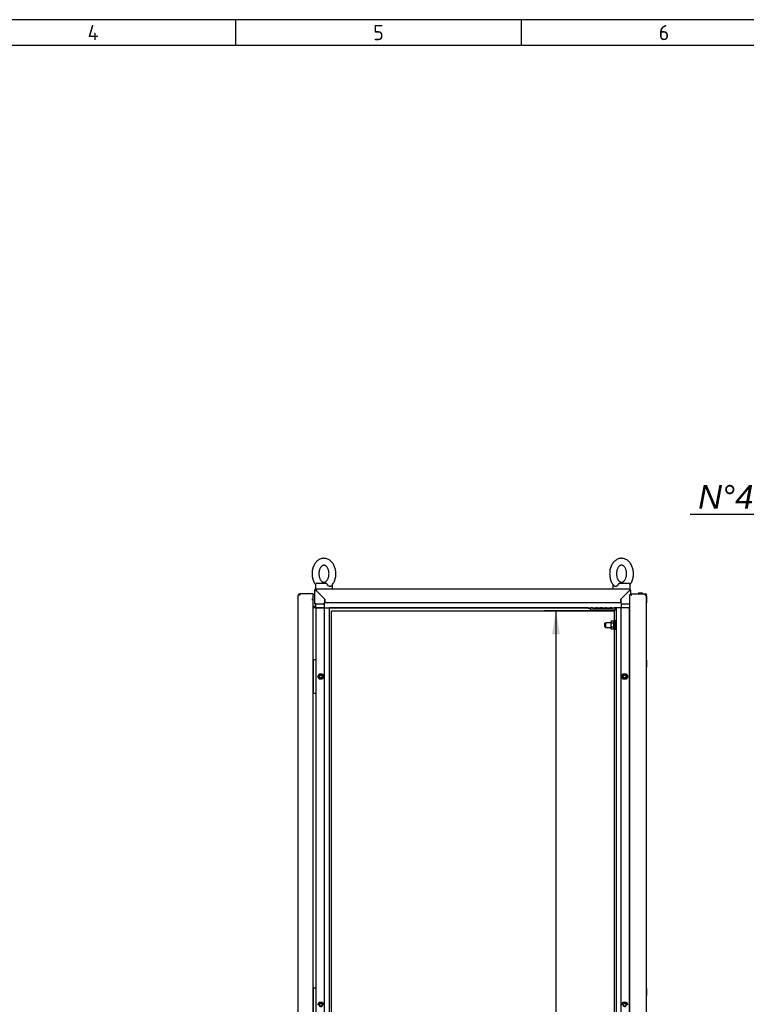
# Model space of a CAD drawing. Extents: x -12 to 412, y 11 to 308.
# Tile 5 of 11: x 117 to 202, y 173 to 288. Entities that reach past the tile are written whole.
import ezdxf
from ezdxf.lldxf.tags import DXFTag

# ---------------------------------------------------------------- set-up
doc = ezdxf.new("R2010")
doc.units = 0
doc.layers.get('0').update_dxf_attribs({"linetype": 'CONTINUOUS'})
for name, color, linetype in [('_TRANSLATION', 7, 'CONTINUOUS'), ('AE00100_03', 7, 'CONTINUOUS'), ('AE00198_03', 7, 'CONTINUOUS'), ('AE00217_25', 7, 'CONTINUOUS'), ('AE00219_00', 7, 'CONTINUOUS'), ('AE00219_03', 7, 'CONTINUOUS'), ('AE00224_00', 7, 'CONTINUOUS'), ('AE00368_00', 7, 'CONTINUOUS'), ('AE00500_10', 7, 'CONTINUOUS'), ('AE00715_01', 7, 'CONTINUOUS'), ('DEFAULT', 7, 'CONTINUOUS'), ('DV2__TRANSLATION', 7, 'CONTINUOUS'), ('F0000000_08', 7, 'CONTINUOUS'), ('F0000000_42', 7, 'CONTINUOUS'), ('F0000000_45', 7, 'CONTINUOUS'), ('M0000000_06', 7, 'CONTINUOUS'), ('M0000000_14', 7, 'CONTINUOUS'), ('M0000000_38', 7, 'CONTINUOUS'), ('M0000000_39', 7, 'CONTINUOUS'), ('M0000000_40', 7, 'CONTINUOUS'), ('M0000000_59', 7, 'CONTINUOUS'), ('M0000000_60', 7, 'CONTINUOUS')]:
    doc.layers.add(name, color=color, linetype=linetype)
doc.styles.add('SEACAD_ARIAL', font='arial.ttf')
doc.styles.add('SEACAD_ARIALI', font='ariali.ttf')
tags = doc.linetypes.add('CENTER2', pattern=[28.575, 19.05, -3.175, 3.175, -3.175]).pattern_tags.tags
tags[10:11] = [DXFTag(74, 4), DXFTag(75, 0), DXFTag(340, '0'), DXFTag(46, 0.0), DXFTag(50, 0.0), DXFTag(44, 0.0), DXFTag(45, 0.0)]
tags[8:9] = [DXFTag(74, 4), DXFTag(75, 0), DXFTag(340, '0'), DXFTag(46, 0.0), DXFTag(50, 0.0), DXFTag(44, 0.0), DXFTag(45, 0.0)]
tags[6:7] = [DXFTag(74, 4), DXFTag(75, 0), DXFTag(340, '0'), DXFTag(46, 0.0), DXFTag(50, 0.0), DXFTag(44, 0.0), DXFTag(45, 0.0)]
tags[4:5] = [DXFTag(74, 4), DXFTag(75, 0), DXFTag(340, '0'), DXFTag(46, 0.0), DXFTag(50, 0.0), DXFTag(44, 0.0), DXFTag(45, 0.0)]
doc.dimstyles.new('ISO', dxfattribs={"dimtxt": 2.75, "dimasz": 2.75, "dimexe": 1.375, "dimexo": 1.375, "dimgap": 0.6875, "dimtad": 1, "dimdec": 1, "dimlfac": 15, "dimtxsty": 'SEACAD_ARIAL', "dimblk1": '_SE_FILLED', "dimblk2": '_SE_FILLED', "dimsah": 1, "dimcen": 1.375, "dimazin": 3, "dimtfac": 0.7, "dimtdec": 3, "dimtmove": 0, "dimatfit": 3})
doc.dimstyles.new('ISO_ALLIN', dxfattribs={"dimtxt": 2.75, "dimasz": 2.75, "dimexe": 1.375, "dimexo": 1.375, "dimgap": 0.6875, "dimtad": 1, "dimtih": 1, "dimtoh": 1, "dimdec": 1, "dimlfac": 15, "dimtxsty": 'SEACAD_ARIAL', "dimblk1": '_SE_FILLED', "dimblk2": '_SE_FILLED', "dimsah": 1, "dimcen": 1.375, "dimazin": 3, "dimtfac": 0.7, "dimtdec": 3, "dimtofl": 0, "dimtmove": 0, "dimatfit": 3, "dimtolj": 1})

# ---------------------------------------------------------------- blocks, each defined once
blk = doc.blocks.new('SE1')
at = {"layer": 'AE00100_03', "color": 7, "linetype": 'CONTINUOUS'}
blk.add_line((189.6, 220.66), (189.96, 220.66), dxfattribs=at)
for centre, start, end in [((189.6, 220.57), 90, 180), ((189.96, 220.57), 0, 90)]:
    blk.add_arc(centre, 0.0867, start, end, dxfattribs=at)
at = {"layer": 'AE00198_03', "color": 7, "linetype": 'CONTINUOUS'}
for p, q in [((151.61, 212.76), (151.58, 212.76)), ((151.58, 212.06), (151.61, 212.06)), ((151.61, 209.76), (151.58, 209.76)), ((151.58, 209.06), (151.61, 209.06)), ((151.61, 174.42), (151.58, 174.42)), ((151.58, 173.72), (151.61, 173.72))]:
    blk.add_line(p, q, dxfattribs=at)
at = {"layer": 'AE00217_25', "color": 7, "linetype": 'CONTINUOUS'}
for p, q in [((185.73, 217.17), (185.64, 217.13)), ((185.64, 216.69), (185.64, 217.13)), ((185.64, 216.69), (185.73, 216.64)), ((185.73, 216.64), (185.73, 217.17)), ((186.31, 217.17), (185.73, 217.17)), ((185.73, 216.64), (186.31, 216.64)), ((186.94, 217.17), (186.81, 217.17)), ((186.81, 216.64), (186.94, 216.64))]:
    blk.add_line(p, q, dxfattribs=at)
at = {"layer": 'AE00219_00', "color": 7, "linetype": 'CONTINUOUS'}
for p, q in [((184.01, 218.71), (183.98, 218.67)), ((183.98, 218.67), (184.78, 218.67)), ((183.98, 218.67), (183.98, 218.64)), ((183.98, 218.64), (184.78, 218.64)), ((184.18, 218.91), (184.18, 218.87)), ((184.58, 218.87), (184.58, 218.91)), ((184.78, 218.67), (184.74, 218.71)), ((184.78, 218.64), (184.78, 218.67)), ((185.68, 218.71), (185.64, 218.67)), ((185.64, 218.67), (186.44, 218.67)), ((185.64, 218.67), (185.64, 218.64)), ((185.64, 218.64), (186.44, 218.64)), ((185.84, 218.91), (185.84, 218.87)), ((186.24, 218.87), (186.24, 218.91)), ((186.44, 218.67), (186.41, 218.71)), ((186.44, 218.64), (186.44, 218.67))]:
    blk.add_line(p, q, dxfattribs=at)
at = {"layer": 'AE00219_03', "color": 7, "linetype": 'CONTINUOUS'}
for p, q in [((190.52, 220.31), (190.51, 220.31)), ((190.52, 219.51), (190.52, 220.31)), ((190.51, 219.51), (190.52, 219.51)), ((190.52, 212.81), (190.51, 212.81)), ((190.52, 212.01), (190.52, 212.81)), ((190.51, 212.01), (190.52, 212.01)), ((190.52, 174.47), (190.51, 174.47)), ((190.51, 173.67), (190.52, 173.67)), ((190.52, 173.67), (190.52, 174.47))]:
    blk.add_line(p, q, dxfattribs=at)
at = {"layer": 'AE00224_00', "color": 7, "linetype": 'CONTINUOUS'}
for p, q in [((186.38, 217.37), (186.31, 217.27)), ((186.31, 217.27), (186.31, 216.54)), ((186.64, 217.37), (186.38, 217.37)), ((186.71, 217.47), (186.64, 217.31)), ((186.64, 217.37), (186.64, 217.25)), ((186.71, 217.47), (186.71, 216.34)), ((186.81, 217.47), (186.71, 217.47)), ((186.81, 217.47), (186.81, 216.34)), ((186.31, 216.54), (186.38, 216.45)), ((186.64, 217.14), (186.38, 217.14)), ((186.64, 216.68), (186.38, 216.68)), ((186.64, 216.45), (186.38, 216.45)), ((186.64, 217.25), (186.64, 217.14)), ((186.64, 217.14), (186.64, 216.91)), ((186.64, 216.91), (186.64, 216.68)), ((186.64, 216.68), (186.64, 216.56)), ((186.64, 216.56), (186.64, 216.45)), ((186.64, 216.51), (186.71, 216.34)), ((186.71, 216.34), (186.81, 216.34))]:
    blk.add_line(p, q, dxfattribs=at)
for points, knots in [([(186.38, 217.37), (186.35, 217.33), (186.34, 217.29), (186.34, 217.24), (186.34, 217.23), (186.34, 217.21), (186.34, 217.2), (186.36, 217.18), (186.37, 217.16), (186.38, 217.14)], [0, 0, 0, 0, 0.5, 0.5, 0.625, 0.625, 0.75, 0.75, 1, 1, 1, 1]), ([(186.38, 217.14), (186.37, 217.1), (186.36, 217.06), (186.34, 217), (186.34, 216.99), (186.34, 216.95), (186.34, 216.93), (186.34, 216.87), (186.34, 216.83), (186.36, 216.75), (186.37, 216.71), (186.38, 216.68)], [0, 0, 0, 0, 0.25, 0.25, 0.375, 0.375, 0.5, 0.5, 0.75, 0.75, 1, 1, 1, 1]), ([(186.38, 216.68), (186.35, 216.64), (186.34, 216.6), (186.34, 216.55), (186.34, 216.54), (186.34, 216.52), (186.34, 216.51), (186.36, 216.48), (186.37, 216.46), (186.38, 216.45)], [0, 0, 0, 0, 0.5, 0.5, 0.625, 0.625, 0.75, 0.75, 1, 1, 1, 1])]:
    blk.add_open_spline(points, degree=3, knots=knots, dxfattribs=at)
at = {"layer": 'AE00368_00', "color": 7, "linetype": 'CONTINUOUS'}
for p, q in [((183.7, 218.91), (183.7, 218.87)), ((183.7, 218.87), (183.91, 218.87)), ((185.06, 218.87), (185.06, 218.91)), ((185.36, 218.91), (185.36, 218.87)), ((186.72, 218.87), (186.72, 218.91))]:
    blk.add_line(p, q, dxfattribs=at)
for centre, start, end in [((183.95, 218.92), 270, 343.3985), ((184.8, 218.92), 196.6015, 270), ((185.62, 218.92), 270, 343.3985), ((186.47, 218.92), 196.6015, 270)]:
    blk.add_arc(centre, 0.0467, start, end, dxfattribs=at)
at = {"layer": 'AE00500_10', "color": 7, "linetype": 'CONTINUOUS'}
for p, q in [((188.51, 212.72), (188.54, 212.72)), ((188.54, 212.09), (188.51, 212.09)), ((152.12, 210.91), (152.3, 211.22)), ((152.3, 210.6), (152.12, 210.91)), ((152.19, 210.91), (152.33, 211.16)), ((152.33, 210.66), (152.19, 210.91)), ((152.3, 211.22), (152.66, 211.22)), ((152.66, 210.59), (152.3, 210.59)), ((152.33, 211.16), (152.62, 211.16)), ((152.62, 210.66), (152.33, 210.66)), ((152.62, 211.16), (152.77, 210.91)), ((152.77, 210.91), (152.62, 210.66)), ((152.66, 211.22), (152.84, 210.91)), ((152.84, 210.91), (152.66, 210.6)), ((187.58, 210.91), (187.76, 211.22)), ((187.76, 210.6), (187.58, 210.91)), ((187.66, 210.91), (187.8, 211.16)), ((187.8, 210.66), (187.66, 210.91)), ((187.77, 211.22), (188.12, 211.22)), ((188.12, 210.59), (187.77, 210.59)), ((187.8, 211.16), (188.09, 211.16)), ((188.09, 210.66), (187.8, 210.66)), ((188.09, 211.16), (188.23, 210.91)), ((188.23, 210.91), (188.09, 210.66)), ((188.13, 211.22), (188.31, 210.91)), ((188.31, 210.91), (188.13, 210.6)), ((188.51, 209.72), (188.54, 209.72)), ((188.54, 209.09), (188.51, 209.09)), ((188.51, 174.39), (188.54, 174.39)), ((188.54, 173.76), (188.51, 173.76)), ((152.12, 172.58), (152.3, 172.89)), ((152.19, 172.57), (152.33, 172.82)), ((152.3, 172.89), (152.66, 172.89)), ((152.33, 172.82), (152.62, 172.82)), ((152.62, 172.82), (152.77, 172.57)), ((152.66, 172.89), (152.84, 172.58)), ((187.58, 172.58), (187.76, 172.89)), ((187.66, 172.57), (187.8, 172.82)), ((187.77, 172.89), (188.12, 172.89)), ((187.8, 172.82), (188.09, 172.82)), ((188.09, 172.82), (188.23, 172.57)), ((188.13, 172.89), (188.31, 172.58))]:
    blk.add_line(p, q, dxfattribs=at)
for centre in [(152.48, 210.91), (187.94, 210.91), (152.48, 172.57), (187.94, 172.57)]:
    blk.add_circle(centre, 0.164, dxfattribs=at)
for centre, radius, start, end in [((152.12, 210.91), 0.00333, 150, 210), ((152.48, 210.91), 0.2, 75, 15), ((152.3, 211.22), 0.00333, 90, 150), ((152.3, 210.6), 0.00333, 210, 270), ((152.66, 211.22), 0.00333, 30, 90), ((152.66, 210.6), 0.00333, 270, 330), ((152.84, 210.91), 0.00333, 330, 30), ((187.59, 210.91), 0.00333, 150, 210), ((187.94, 210.91), 0.2, 75, 15), ((187.77, 211.22), 0.00333, 90, 150), ((187.77, 210.6), 0.00333, 210, 270), ((188.12, 211.22), 0.00333, 30, 90), ((188.12, 210.6), 0.00333, 270, 330), ((188.3, 210.91), 0.00333, 330, 30), ((152.48, 172.57), 0.2, 75, 15), ((152.3, 172.88), 0.00333, 90, 150), ((152.66, 172.88), 0.00333, 30, 90), ((187.94, 172.57), 0.2, 75, 15), ((187.77, 172.88), 0.00333, 90, 150), ((188.12, 172.88), 0.00333, 30, 90)]:
    blk.add_arc(centre, radius, start, end, dxfattribs=at)
at = {"layer": 'AE00715_01', "color": 7, "linetype": 'CONTINUOUS'}
for p, q in [((151.84, 221.61), (151.84, 221.14)), ((151.84, 221.14), (151.93, 221.14)), ((152.04, 221.81), (153.06, 221.81)), ((152.44, 221.14), (153.24, 221.14)), ((153.84, 221.14), (153.84, 221.61)), ((186.58, 221.61), (186.58, 221.14)), ((187.18, 221.14), (187.98, 221.14)), ((187.36, 221.81), (188.38, 221.81)), ((188.49, 221.14), (188.58, 221.14)), ((188.58, 221.14), (188.58, 221.61))]:
    blk.add_line(p, q, dxfattribs=at)
for centre, start, end in [((152.04, 221.61), 90, 180), ((153.64, 221.61), 0, 10.5228), ((186.78, 221.61), 169.1429, 180), ((188.38, 221.61), 0, 90)]:
    blk.add_arc(centre, 0.2, start, end, dxfattribs=at)
for points, knots in [([(152.84, 224.71), (152.8, 224.71), (152.71, 224.7), (152.55, 224.67), (152.38, 224.61), (152.22, 224.52), (152.06, 224.41), (151.92, 224.27), (151.8, 224.11), (151.69, 223.92), (151.6, 223.72), (151.53, 223.51), (151.48, 223.29), (151.46, 223.06), (151.45, 222.83), (151.47, 222.59), (151.51, 222.37), (151.58, 222.15), (151.66, 221.94), (151.76, 221.78), (151.82, 221.68), (151.85, 221.64)], [0, 0, 0, 0, 0.031748, 0.0798948, 0.1280569, 0.1766256, 0.2259086, 0.2760594, 0.3270552, 0.3787294, 0.4308517, 0.4832127, 0.5356538, 0.5881225, 0.6406277, 0.6932079, 0.7458986, 0.7987441, 0.8517696, 0.9049533, 0.9380343, 0.9380343, 0.9380343, 0.9380343]), ([(153.68, 221.46), (153.69, 221.48), (153.76, 221.53), (153.86, 221.66), (153.97, 221.84), (154.07, 222.03), (154.14, 222.24), (154.2, 222.46), (154.23, 222.69), (154.24, 222.92), (154.23, 223.16), (154.19, 223.39), (154.13, 223.61), (154.05, 223.82), (153.95, 224.01), (153.83, 224.19), (153.69, 224.35), (153.53, 224.48), (153.36, 224.58), (153.19, 224.66), (153.01, 224.7), (152.9, 224.7), (152.84, 224.71)], [0, 0, 0, 0, 0.017633, 0.068413, 0.119927, 0.171952, 0.224267, 0.276697, 0.32916, 0.381653, 0.43421, 0.486867, 0.539668, 0.592646, 0.645794, 0.699, 0.752044, 0.804615, 0.856384, 0.90712, 0.9568, 1, 1, 1, 1]), ([(187.58, 224.71), (187.53, 224.71), (187.44, 224.7), (187.27, 224.67), (187.1, 224.61), (186.94, 224.51), (186.78, 224.39), (186.64, 224.25), (186.51, 224.08), (186.41, 223.89), (186.32, 223.69), (186.25, 223.46), (186.21, 223.23), (186.19, 223), (186.19, 222.76), (186.21, 222.53), (186.26, 222.3), (186.34, 222.08), (186.43, 221.87), (186.55, 221.68), (186.66, 221.54), (186.73, 221.48), (186.75, 221.46)], [0, 0, 0, 0, 0.032451, 0.081666, 0.130899, 0.180566, 0.230992, 0.282328, 0.334536, 0.387427, 0.440754, 0.494303, 0.547917, 0.601561, 0.655252, 0.709036, 0.762949, 0.817038, 0.871317, 0.925722, 0.980051, 1, 1, 1, 1]), ([(188.57, 221.64), (188.61, 221.69), (188.68, 221.79), (188.77, 221.97), (188.86, 222.19), (188.92, 222.41), (188.96, 222.64), (188.97, 222.88), (188.96, 223.11), (188.93, 223.35), (188.87, 223.58), (188.8, 223.79), (188.69, 224), (188.57, 224.18), (188.43, 224.34), (188.27, 224.48), (188.1, 224.58), (187.92, 224.66), (187.74, 224.7), (187.63, 224.7), (187.58, 224.71)], [0.0619842, 0.0619842, 0.0619842, 0.0619842, 0.1038465, 0.15687, 0.2102672, 0.263837, 0.3174534, 0.3711004, 0.4248059, 0.4786124, 0.5325621, 0.5866953, 0.6410136, 0.6954158, 0.7496736, 0.8034617, 0.8564226, 0.9083055, 0.9590799, 1, 1, 1, 1]), ([(152.84, 223.91), (152.86, 223.91), (152.89, 223.91), (152.95, 223.89), (153.03, 223.85), (153.11, 223.79), (153.19, 223.7), (153.27, 223.59), (153.33, 223.46), (153.38, 223.31), (153.42, 223.15), (153.44, 222.98), (153.43, 222.81), (153.42, 222.65), (153.38, 222.49), (153.33, 222.34), (153.26, 222.21), (153.19, 222.1), (153.11, 222.02), (153.03, 221.96), (152.95, 221.92), (152.87, 221.91), (152.8, 221.91), (152.72, 221.93), (152.64, 221.97), (152.56, 222.04), (152.48, 222.13), (152.41, 222.24), (152.35, 222.38), (152.3, 222.53), (152.27, 222.69), (152.25, 222.86), (152.26, 223.03), (152.28, 223.2), (152.32, 223.36), (152.37, 223.5), (152.44, 223.62), (152.51, 223.73), (152.59, 223.81), (152.67, 223.86), (152.75, 223.9), (152.81, 223.91), (152.84, 223.91), (152.84, 223.91)], [0, 0, 0, 0, 0.011935, 0.040412, 0.065803, 0.089771, 0.115282, 0.140107, 0.16473, 0.189341, 0.214016, 0.238766, 0.263556, 0.288328, 0.313004, 0.337537, 0.361911, 0.386173, 0.410448, 0.434989, 0.460351, 0.487561, 0.518328, 0.545905, 0.570905, 0.594692, 0.620002, 0.644761, 0.669377, 0.693995, 0.718686, 0.743447, 0.768238, 0.792996, 0.817648, 0.842151, 0.866498, 0.890752, 0.915049, 0.939692, 0.965306, 0.993037, 1, 1, 1, 1]), ([(187.58, 223.91), (187.59, 223.91), (187.62, 223.91), (187.69, 223.89), (187.77, 223.85), (187.85, 223.79), (187.93, 223.7), (188.01, 223.58), (188.07, 223.44), (188.12, 223.29), (188.16, 223.12), (188.17, 222.95), (188.17, 222.78), (188.14, 222.61), (188.1, 222.45), (188.04, 222.3), (187.97, 222.18), (187.9, 222.07), (187.81, 222), (187.73, 221.94), (187.65, 221.91), (187.57, 221.9), (187.49, 221.91), (187.41, 221.95), (187.33, 222.01), (187.24, 222.09), (187.16, 222.2), (187.1, 222.33), (187.04, 222.48), (187.01, 222.65), (186.99, 222.82), (186.99, 222.99), (187.01, 223.17), (187.04, 223.33), (187.1, 223.48), (187.16, 223.61), (187.24, 223.72), (187.32, 223.8), (187.4, 223.86), (187.48, 223.89), (187.54, 223.91), (187.57, 223.91), (187.58, 223.91)], [0, 0, 0, 0, 0.012202, 0.041202, 0.067065, 0.091509, 0.117528, 0.142885, 0.168062, 0.193234, 0.218478, 0.243795, 0.269143, 0.294454, 0.319651, 0.344689, 0.369566, 0.39436, 0.419224, 0.444524, 0.470996, 0.499992, 0.533369, 0.559864, 0.584607, 0.610964, 0.636435, 0.661629, 0.686793, 0.712016, 0.737317, 0.762662, 0.787994, 0.813225, 0.838306, 0.86322, 0.888022, 0.912846, 0.937982, 0.964056, 0.992233, 1, 1, 1, 1]), ([(153.06, 221.81), (153.07, 221.81), (153.08, 221.81), (153.1, 221.8), (153.11, 221.8), (153.13, 221.79), (153.13, 221.78), (153.15, 221.76), (153.16, 221.75), (153.18, 221.74), (153.19, 221.73), (153.2, 221.7), (153.21, 221.69), (153.24, 221.66), (153.25, 221.63), (153.26, 221.61)], [0, 0, 0, 0, 0.125, 0.125, 0.25, 0.25, 0.375, 0.375, 0.5, 0.5, 0.625, 0.625, 0.75, 0.75, 1, 1, 1, 1]), ([(153.68, 221.46), (153.67, 221.45), (153.66, 221.45), (153.64, 221.43), (153.63, 221.43), (153.61, 221.42), (153.6, 221.42), (153.58, 221.41), (153.56, 221.41), (153.54, 221.41), (153.53, 221.41), (153.5, 221.42), (153.49, 221.42), (153.46, 221.43), (153.45, 221.43), (153.42, 221.45), (153.41, 221.45), (153.37, 221.48), (153.34, 221.5), (153.31, 221.54), (153.3, 221.55), (153.28, 221.58), (153.27, 221.59), (153.26, 221.61)], [0.2561842, 0.2561842, 0.2561842, 0.2561842, 0.3125, 0.3125, 0.375, 0.375, 0.4375, 0.4375, 0.5, 0.5, 0.5625, 0.5625, 0.625, 0.625, 0.6875, 0.6875, 0.75, 0.75, 0.875, 0.875, 0.9375, 0.9375, 1, 1, 1, 1]), ([(187.16, 221.61), (187.14, 221.58), (187.12, 221.55), (187.08, 221.5), (187.05, 221.48), (187.01, 221.45), (187, 221.45), (186.97, 221.43), (186.96, 221.43), (186.94, 221.42), (186.92, 221.42), (186.9, 221.41), (186.88, 221.41), (186.86, 221.41), (186.85, 221.41), (186.82, 221.42), (186.81, 221.42), (186.79, 221.43), (186.78, 221.43), (186.76, 221.45), (186.75, 221.45), (186.75, 221.46)], [0, 0, 0, 0, 0.125, 0.125, 0.25, 0.25, 0.3125, 0.3125, 0.375, 0.375, 0.4375, 0.4375, 0.5, 0.5, 0.5625, 0.5625, 0.625, 0.625, 0.6875, 0.6875, 0.7450797, 0.7450797, 0.7450797, 0.7450797]), ([(187.16, 221.61), (187.17, 221.63), (187.19, 221.66), (187.21, 221.69), (187.22, 221.7), (187.24, 221.73), (187.24, 221.74), (187.26, 221.75), (187.27, 221.76), (187.29, 221.78), (187.3, 221.79), (187.31, 221.8), (187.32, 221.8), (187.34, 221.81), (187.35, 221.81), (187.36, 221.81)], [0, 0, 0, 0, 0.25, 0.25, 0.375, 0.375, 0.5, 0.5, 0.625, 0.625, 0.75, 0.75, 0.875, 0.875, 1, 1, 1, 1])]:
    blk.add_open_spline(points, degree=3, knots=knots, dxfattribs=at)
at = {"layer": 'DV2__TRANSLATION', "color": 7, "linetype": 'CENTER2'}
for p, q in [((153.71, 218.57), (186.71, 218.57)), ((153.71, 89.91), (153.71, 218.57)), ((186.71, 218.57), (186.71, 89.91))]:
    blk.add_line(p, q, dxfattribs=at)
at = {"layer": 'F0000000_08', "color": 7, "linetype": 'CONTINUOUS'}
for p, q in [((151.58, 212.86), (151.6, 212.89)), ((151.61, 208.94), (151.61, 212.87)), ((151.64, 212.91), (151.68, 212.91)), ((151.64, 212.91), (151.64, 212.91)), ((151.68, 212.91), (151.84, 212.91)), ((151.84, 212.91), (151.88, 212.91)), ((151.91, 212.87), (151.91, 208.94)), ((151.6, 208.92), (151.58, 208.95)), ((151.63, 208.91), (151.64, 208.91)), ((151.64, 208.91), (151.64, 208.91)), ((151.68, 208.91), (151.64, 208.91)), ((151.84, 208.91), (151.68, 208.91)), ((151.88, 208.91), (151.84, 208.91)), ((151.58, 174.53), (151.6, 174.56)), ((151.61, 170.61), (151.61, 174.54)), ((151.64, 174.57), (151.68, 174.57)), ((151.64, 174.57), (151.64, 174.57)), ((151.68, 174.57), (151.84, 174.57)), ((151.84, 174.57), (151.88, 174.57)), ((151.91, 174.54), (151.91, 170.61))]:
    blk.add_line(p, q, dxfattribs=at)
for centre, start, end in [((151.63, 212.87), 90, 143.1301), ((151.64, 212.87), 90, 180), ((151.88, 212.87), 0, 90), ((151.63, 208.94), 216.8699, 270), ((151.64, 208.94), 180, 270), ((151.88, 208.94), 270, 0), ((151.63, 174.54), 90, 143.1301), ((151.64, 174.54), 90, 180), ((151.88, 174.54), 0, 90)]:
    blk.add_arc(centre, 0.0333, start, end, dxfattribs=at)
at = {"layer": 'F0000000_42', "color": 7, "linetype": 'CONTINUOUS'}
for p, q in [((188.54, 220.47), (188.64, 220.47)), ((188.54, 88.01), (188.54, 220.47)), ((188.64, 220.47), (188.73, 220.39)), ((188.68, 220.57), (188.68, 220.44)), ((188.68, 220.57), (190.32, 220.57)), ((188.68, 220.44), (188.73, 220.39)), ((190.32, 220.57), (190.32, 220.57)), ((190.32, 220.39), (190.51, 220.39)), ((190.51, 220.47), (190.5, 220.45)), ((190.51, 88.09), (190.51, 220.39))]:
    blk.add_line(p, q, dxfattribs=at)
for centre, radius, start, end in [((190.32, 220.39), 0.187, 0, 90), ((180.05, 220.41), 10.27, 359.8886, 0.9299)]:
    blk.add_arc(centre, radius, start, end, dxfattribs=at)
at = {"layer": 'F0000000_45', "color": 7, "linetype": 'CONTINUOUS'}
for p, q in [((149.84, 88.09), (149.84, 220.39)), ((150.03, 220.39), (149.84, 220.39)), ((151.58, 220.57), (150.03, 220.57)), ((150.03, 220.57), (150.03, 220.57)), ((151.42, 219.91), (151.42, 219.91)), ((151.42, 219.91), (151.58, 219.91)), ((151.43, 219.91), (151.42, 219.91)), ((151.58, 219.91), (151.43, 219.91)), ((151.58, 220.57), (151.58, 220.39)), ((151.58, 219.91), (151.58, 220.39)), ((151.58, 88.57), (151.58, 219.91))]:
    blk.add_line(p, q, dxfattribs=at)
for centre, radius, start, end in [((150.03, 220.39), 0.187, 90, 180), ((161.63, 220.4), 11.6, 179.1297, 180.0518)]:
    blk.add_arc(centre, radius, start, end, dxfattribs=at)
at = {"layer": 'M0000000_06', "color": 7, "linetype": 'CONTINUOUS'}
for p, q in [((151.86, 219.41), (151.86, 218.97)), ((151.86, 218.97), (151.86, 218.91)), ((151.86, 218.97), (152.08, 218.97)), ((151.86, 218.91), (152.08, 218.91)), ((151.91, 218.97), (151.91, 219.41)), ((152.08, 218.97), (152.88, 218.97)), ((152.08, 218.91), (152.88, 218.91)), ((187.54, 218.97), (188.34, 218.97)), ((188.34, 218.91), (187.54, 218.91)), ((188.34, 218.97), (188.54, 218.97)), ((188.34, 218.91), (188.54, 218.91)), ((188.51, 219.41), (188.51, 218.97))]:
    blk.add_line(p, q, dxfattribs=at)
at = {"layer": 'M0000000_14', "color": 7, "linetype": 'CONTINUOUS'}
for p, q in [((151.82, 218.91), (151.58, 218.91)), ((151.86, 218.91), (151.82, 218.91)), ((151.91, 218.91), (151.91, 212.87)), ((152.96, 218.91), (152.88, 218.91)), ((152.88, 218.91), (152.88, 89.57)), ((152.96, 218.91), (153.23, 218.91)), ((153.23, 218.91), (153.48, 218.91)), ((153.48, 89.57), (153.48, 218.91)), ((186.94, 218.91), (186.94, 89.57)), ((187.19, 218.91), (186.94, 218.91)), ((187.46, 218.91), (187.19, 218.91)), ((187.46, 218.91), (187.54, 218.91)), ((187.54, 89.57), (187.54, 218.91)), ((188.51, 89.57), (188.51, 218.91)), ((151.91, 208.94), (151.91, 174.54))]:
    blk.add_line(p, q, dxfattribs=at)
at = {"layer": 'M0000000_38', "color": 7, "linetype": 'CONTINUOUS'}
for p, q in [((151.78, 219.07), (151.58, 219.07)), ((151.58, 218.99), (151.78, 218.99)), ((151.78, 218.99), (151.58, 218.99)), ((151.78, 218.99), (151.78, 219.07)), ((151.78, 218.99), (151.86, 218.99)), ((151.78, 218.91), (151.78, 218.99))]:
    blk.add_line(p, q, dxfattribs=at)
for radius, end in [(0.133, 308.6822), (0.213, 292.9934)]:
    blk.add_arc((151.78, 219.21), radius, 270, end, dxfattribs=at)
at = {"layer": 'M0000000_39', "color": 7, "linetype": 'CONTINUOUS'}
for p, q in [((152.88, 219.42), (152.88, 219.51)), ((187.54, 219.51), (152.88, 219.51)), ((152.88, 219.42), (152.88, 219.15)), ((152.88, 219.15), (152.88, 218.91)), ((153.48, 218.91), (186.94, 218.91)), ((187.54, 219.42), (187.54, 219.51)), ((187.54, 219.42), (187.54, 219.15)), ((187.54, 219.15), (187.54, 218.91))]:
    blk.add_line(p, q, dxfattribs=at)
at = {"layer": 'M0000000_40', "color": 7, "linetype": 'CONTINUOUS'}
for p, q in [((183.7, 218.91), (153.49, 218.91)), ((153.49, 218.91), (153.49, 218.91)), ((184.18, 218.91), (184, 218.91)), ((184.76, 218.91), (184.58, 218.91)), ((185.36, 218.91), (185.06, 218.91)), ((185.84, 218.91), (185.66, 218.91)), ((186.43, 218.91), (186.24, 218.91)), ((186.93, 218.91), (186.72, 218.91)), ((186.93, 218.91), (186.93, 218.91))]:
    blk.add_line(p, q, dxfattribs=at)
at = {"layer": 'M0000000_59', "color": 7, "linetype": 'CONTINUOUS'}
for p, q in [((183.91, 218.87), (183.91, 218.71)), ((184.24, 218.87), (183.91, 218.87)), ((183.91, 218.71), (184.24, 218.71)), ((184.24, 218.87), (186.51, 218.87)), ((184.24, 218.71), (186.51, 218.71)), ((186.84, 218.87), (186.51, 218.87)), ((186.51, 218.71), (186.84, 218.71)), ((186.84, 218.71), (186.84, 218.87)), ((186.94, 218.87), (186.84, 218.87)), ((186.84, 218.71), (186.94, 218.71))]:
    blk.add_line(p, q, dxfattribs=at)
at = {"layer": 'M0000000_60', "color": 7, "linetype": 'CONTINUOUS'}
for p, q in [((151.74, 220.95), (151.74, 219.41)), ((151.93, 221.14), (152.44, 221.14)), ((151.93, 220.95), (152.95, 219.94)), ((152.94, 219.94), (151.93, 220.95)), ((151.93, 220.95), (151.93, 220.95)), ((153.25, 221.14), (187.17, 221.14)), ((187.48, 219.94), (188.49, 220.95)), ((188.49, 220.95), (187.48, 219.94)), ((187.98, 221.14), (188.49, 221.14)), ((188.49, 220.95), (188.49, 220.95)), ((188.68, 220.44), (188.68, 220.95)), ((152.94, 219.51), (152.94, 219.94)), ((152.95, 219.94), (152.95, 219.51)), ((187.48, 219.51), (187.48, 219.94)), ((187.48, 219.94), (187.48, 219.51)), ((151.93, 219.41), (151.74, 219.41)), ((151.93, 219.41), (152.88, 219.41)), ((187.54, 219.41), (188.49, 219.41)), ((188.54, 219.41), (188.49, 219.41))]:
    blk.add_line(p, q, dxfattribs=at)
for centre, radius, start, end in [((151.88, 220.97), 0.131, 178.2791, 186.0925), ((151.92, 231.77), 10.82, 269.1032, 270.0851), ((188.49, 220.95), 0.187, 4.2591, 90), ((188.5, 232.55), 11.6, 269.9482, 270.8703), ((188.45, 220.97), 0.229, 354.9689, 358.9547)]:
    blk.add_arc(centre, radius, start, end, dxfattribs=at)
for points, knots in [([(151.93, 221.14), (151.93, 221.14), (151.93, 221.14), (151.92, 221.14), (151.91, 221.14), (151.9, 221.14), (151.89, 221.14), (151.88, 221.13), (151.86, 221.13), (151.84, 221.12), (151.83, 221.11), (151.81, 221.1), (151.8, 221.09), (151.79, 221.07), (151.78, 221.06), (151.77, 221.04), (151.76, 221.03), (151.75, 221.01), (151.75, 221), (151.75, 220.99), (151.75, 220.98), (151.75, 220.97), (151.75, 220.97), (151.75, 220.97)], [0, 0, 0, 0, 0.0156294, 0.0312587, 0.0625152, 0.0937715, 0.1250279, 0.1875219, 0.2500159, 0.3125099, 0.3750038, 0.4374978, 0.4999918, 0.5624857, 0.6249797, 0.6874736, 0.7499676, 0.8124616, 0.843718, 0.8749744, 0.9062308, 0.9374872, 0.9478068, 0.9478068, 0.9478068, 0.9478068]), ([(151.93, 221.14), (151.93, 221.14), (151.93, 221.14), (151.93, 221.12), (151.93, 221.1), (151.93, 221.07), (151.93, 221.05), (151.93, 221), (151.93, 220.98), (151.93, 220.95)], [0, 0, 0, 0, 0.25, 0.25, 0.5, 0.5, 0.75, 0.75, 1, 1, 1, 1]), ([(188.49, 221.14), (188.49, 221.14), (188.49, 221.14), (188.49, 221.14), (188.49, 221.14), (188.49, 221.14), (188.49, 221.14), (188.49, 221.13), (188.49, 221.13), (188.49, 221.12), (188.49, 221.11), (188.49, 221.1), (188.49, 221.09), (188.49, 221.07), (188.49, 221.06), (188.49, 221.04), (188.49, 221.03), (188.49, 221.01), (188.49, 220.99), (188.49, 220.98), (188.49, 220.97), (188.49, 220.96), (188.49, 220.96), (188.49, 220.96), (188.49, 220.95)], [0, 0, 0, 0, 0.015632, 0.031264, 0.062522, 0.093779, 0.125036, 0.187528, 0.25002, 0.312514, 0.37501, 0.437506, 0.5, 0.562494, 0.62499, 0.687486, 0.74998, 0.812472, 0.874964, 0.906221, 0.937478, 0.968736, 0.984368, 1, 1, 1, 1])]:
    blk.add_open_spline(points, degree=3, knots=knots, dxfattribs=at)
blk = doc.blocks.new('DMBLK187')
at = {"layer": '_TRANSLATION', "linetype": 'CONTINUOUS'}
blk.add_hatch(color=7, dxfattribs=at).paths.add_polyline_path([(219.43, 238.4), (220.69, 240.89), (218.69, 238.94)])
at = {"layer": '_TRANSLATION', "color": 7, "linetype": 'CONTINUOUS'}
for p, q in [((220.69, 240.89), (212.53, 229.81)), ((212.53, 229.81), (195.57, 229.81))]:
    blk.add_line(p, q, dxfattribs=at)
at = {"layer": '_TRANSLATION', "color": 7, "linetype": 'CONTINUOUS', "style": 'SEACAD_ARIALI'}
blk.add_text('N°4 M12', height=2.75, dxfattribs=at).set_placement((196.53, 230.5))
blk = doc.blocks.new('_SE_FILLED')
at = {"color": 0}
blk.add_line((0, 0), (-1, 0), dxfattribs=at)
blk.add_solid([(0, 0), (-1, -0.1665), (-1, 0.1665), (0, 0)], dxfattribs=at)
blk = doc.blocks.new('DMBLK190')
at = {"layer": '_TRANSLATION', "linetype": 'CONTINUOUS'}
for points in [[(179.46, 215.82), (180.38, 215.82), (179.92, 218.57)], [(179.46, 92.66), (179.92, 89.91), (180.38, 92.66)]]:
    blk.add_hatch(color=7, dxfattribs=at).paths.add_polyline_path(points)
at = {"layer": '_TRANSLATION', "color": 7, "linetype": 'CONTINUOUS'}
for p, q in [((185.34, 218.57), (178.54, 218.57)), ((179.92, 218.57), (179.92, 89.91)), ((185.34, 89.91), (178.54, 89.91))]:
    blk.add_line(p, q, dxfattribs=at)
at = {"layer": '_TRANSLATION', "color": 7, "linetype": 'CONTINUOUS', "style": 'SEACAD_ARIALI'}
blk.add_text('1930', height=2.75, rotation=90, dxfattribs=at).set_placement((179.23, 149.96))

msp = doc.modelspace()

# ---------------------------------------------------------------- linework, layer by layer
at = {"color": 7, "linetype": 'CONTINUOUS'}
for p, q in [((412.092, 287.5885), (6.2345, 287.5885)), ((142.5299, 287.5885), (142.5299, 284.5597)), ((175.8466, 287.5885), (175.8466, 284.5597))]:
    msp.add_line(p, q, dxfattribs=at)
at = {"layer": 'DEFAULT', "color": 7, "linetype": 'CONTINUOUS'}
msp.add_line((412.092, 284.5597), (6.2345, 284.5597), dxfattribs=at)

# ---------------------------------------------------------------- block references
at = {"layer": '_TRANSLATION'}
msp.add_blockref('SE1', (0, 0), dxfattribs=at)

# ---------------------------------------------------------------- texts
at = {"char_height": 1.766793, "width": 1.987652, "attachment_point": 8}
for s, insert in [('{\\fSolid Edge ANSI|b0||i0||c0|p34;\\C7;\\H1.766793;\\W1.;4}', (125.9017, 285.1957)), ('{\\fSolid Edge ANSI|b0||i0||c0|p34;\\C7;\\H1.766793;\\W1.;5}', (159.2184, 285.1957)), ('{\\fSolid Edge ANSI|b0||i0||c0|p34;\\C7;\\H1.766793;\\W1.;6}', (192.535, 285.1957))]:
    msp.add_mtext(s, dxfattribs=dict(at, insert=insert))

# ---------------------------------------------------------------- dimensions: what is measured, and where the dimension line sits
at = {"layer": '_TRANSLATION', "color": 7, "linetype": 'CONTINUOUS'}
dim = msp.add_radius_dim(center=(220.9255, 241.2075), mpoint=(220.6882, 240.8855), text='\\A1;N°4 M12{}', dimstyle='ISO_ALLIN', dxfattribs=at)
dim.commit()
dim.dimension.update_dxf_attribs({"geometry": 'DMBLK187', "text_midpoint": (195.5719, 229.8131), "dimtype": 164})
dim = msp.add_linear_dim(base=(179.9179, 218.5736), p1=(186.7111, 218.5736), p2=(186.7111, 89.9069), angle=270, text='\\A1;<>', dimstyle='ISO', dxfattribs=at)
dim.commit()
dim.dimension.update_dxf_attribs({"geometry": 'DMBLK190', "text_midpoint": (179.9179, 154.2403), "dimtype": 161})

doc.saveas('drawing.dxf')
